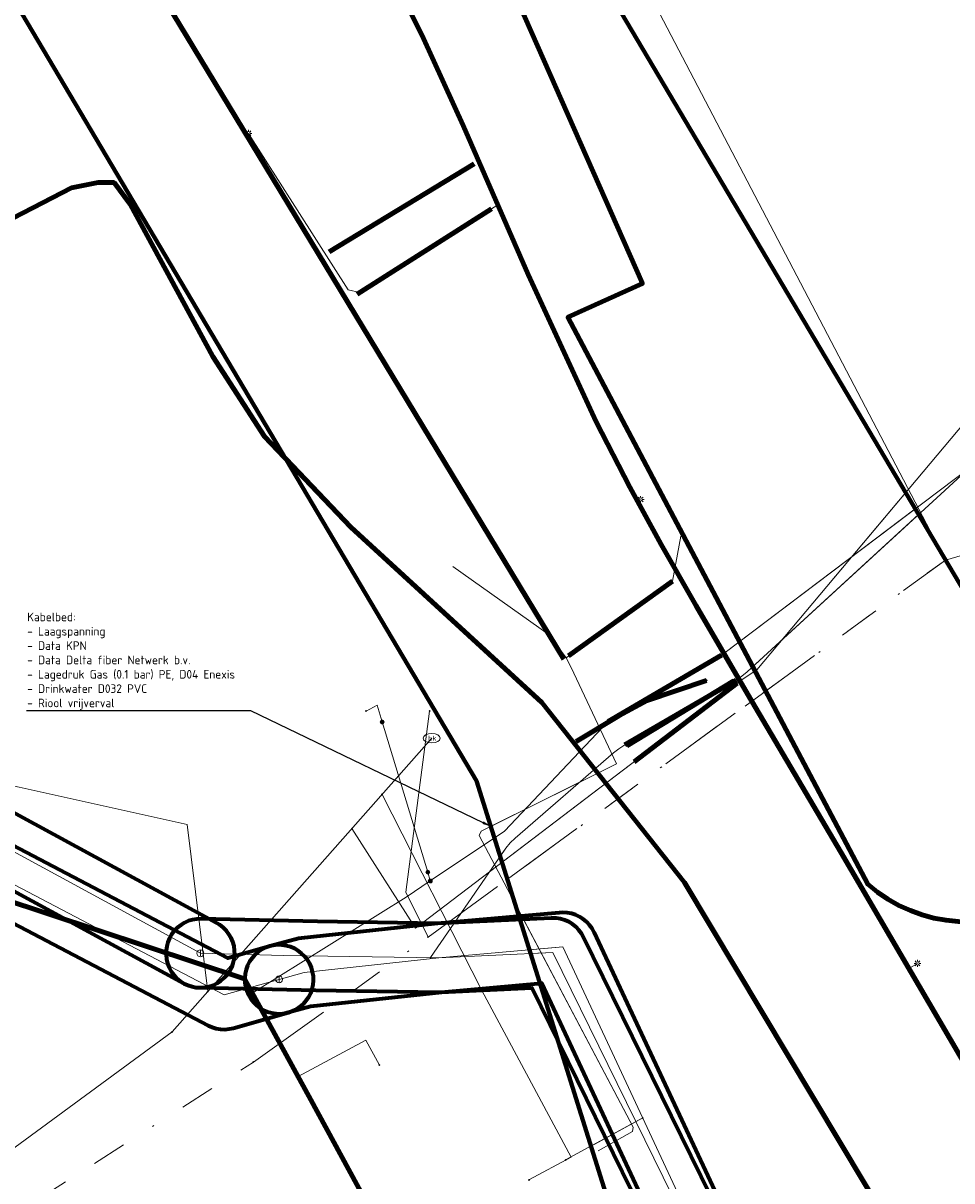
# Model space of a CAD drawing. Header units: metres. Extents: x 242122 to 243107, y 567823 to 568786.
# Tile 79 of 89: x 242448 to 242502, y 568535 to 568603. Entities that reach past the tile are written whole.
import ezdxf
from ezdxf import colors
from ezdxf.entities.mleader import LeaderData, LeaderLine
from ezdxf.enums import TextEntityAlignment as Align
from ezdxf.lldxf.tags import DXFTag
from ezdxf.math import Vec2, Vec3

# ---------------------------------------------------------------- set-up
doc = ezdxf.new("R2010")
doc.units = ezdxf.units.M
doc.linetypes.add('RI-OVERIG-SO', pattern=[17, 5, -2, 2, -2, 0, -2, 2, -2])
for name, color, linetype, lineweight in [('B-WA-IE-MEUBILAIR-S', 7, 'Continuous', 18), ('B-WA-KL-DATA-G', 90, 'KL-DATA-SO', 18), ('B-WA-KL-DATA_HULPSTUK-S', 90, 'Continuous', 18), ('B-WA-KL-DATA_KABELBED-G', 90, 'Continuous', 100), ('B-WA-KL-DATA_MANTELBUIS-G', 90, 'Continuous', 100), ('B-WA-KL-ET_LS-G', 190, 'KL-LS-SO', 18), ('B-WA-KL-ET_LS_DUCT-G', 190, 'Continuous', 100), ('B-WA-KL-ET_LS_HULPSTUK-S', 190, 'Continuous', 18), ('B-WA-KL-ET_LS_KABELBED-G', 190, 'Continuous', 100), ('B-WA-KL-ET_LS_MANTELBUIS-G', 190, 'Continuous', 100), ('B-WA-KL-ET_MS_DUCT-G', 130, 'Continuous', 100), ('B-WA-KL-ET_MS_MANTELBUIS-G', 130, 'Continuous', 100), ('B-WA-KL-GAS_HD-G', 30, 'KL-GAS_HD-SO', 18), ('B-WA-KL-GAS_LD-G', 50, 'KL-GAS_LD-SO', 18), ('B-WA-KL-GAS_LD_HULPSTUK-S', 50, 'Continuous', 18), ('B-WA-KL-GAS_LD_MANTELBUIS-G', 50, 'Continuous', 100), ('B-WA-KL-WATER-G', 170, 'KL-WATER-SO', 18), ('B-WA-KL-WATER_MANTELBUIS-G', 170, 'Continuous', 100), ('B-WA-OG-INFO-G', 7, 'Continuous', 18), ('B-WA-OG-INFO_ORIENTATIEPOLYGOON-GV', 7, 'Continuous', 70), ('B-WA-RI-DRUK-G', 210, 'RI-PERS-SO', 18), ('B-WA-RI-VRIJVERVAL-G', 210, 'RI-OVERIG-SO', 18), ('B-WA-RI-VRIJVERVAL_HULPSTUK-S', 210, 'Continuous', 18), ('B-WE-IE-MEUBILAIR_ENEXIS NETBEHEER BV-S', 7, 'Continuous', 18), ('B-WE-KL-DATA_DELTA FIBER NETWERK BV-G', 90, 'KL-DATA-SO', 18), ('B-WE-KL-DATA_HULPSTUK_KPN BV-S', 90, 'Continuous', 18), ('B-WE-KL-DATA_KABELBED_KPN BV-G', 90, 'Continuous', 100), ('B-WE-KL-DATA_MANTELBUIS_DELTA FIBER NETWERK BV-G', 90, 'Continuous', 100), ('B-WE-KL-ET_LS_400 V_ENEXIS NETBEHEER BV-G', 190, 'KL-LS-SO', 18), ('B-WE-KL-ET_LS_DUCT_ENEXIS NETBEHEER BV-G', 190, 'Continuous', 100), ('B-WE-KL-ET_LS_HULPSTUK_ENEXIS NETBEHEER BV-S', 190, 'Continuous', 18), ('B-WE-KL-ET_LS_KABELBED_ENEXIS NETBEHEER BV-G', 190, 'Continuous', 100), ('B-WE-KL-ET_LS_MANTELBUIS_OVERIG_50_ENEXIS NETBEHEER BV-G', 190, 'Continuous', 100), ('B-WE-KL-ET_MS_DUCT_ENEXIS NETBEHEER BV-G', 130, 'Continuous', 100), ('B-WE-KL-ET_MS_MANTELBUIS_50_ENEXIS NETBEHEER BV-G', 130, 'Continuous', 100), ('B-WE-KL-GAS_HD_HULPSTUK_ENEXIS NETBEHEER BV-S', 30, 'Continuous', 18), ('B-WE-KL-GAS_HD_STAAL_100_8 BAR_ENEXIS NETBEHEER BV-G', 30, 'KL-GAS_HD-SO', 18), ('B-WE-KL-GAS_LD_HULPSTUK_ENEXIS NETBEHEER BV-S', 50, 'Continuous', 18), ('B-WE-KL-GAS_LD_MANTELBUIS_POLYVINYLCHLORIDE PVC_125_ENEXIS NETBEHEER BV-G', 50, 'Continuous', 100), ('B-WE-KL-GAS_LD_POLYETHYLEEN PE_25_0.1 BAR_ENEXIS NETBEHEER BV-G', 50, 'KL-GAS_LD-SO', 18), ('B-WE-KL-GAS_LD_POLYETHYLEEN PE_40_0.1 BAR_ENEXIS NETBEHEER BV-G', 50, 'KL-GAS_LD-SO', 18), ('B-WE-KL-GAS_LD_POLYVINYLCHLORIDE PVC_250_0.1 BAR_ENEXIS NETBEHEER BV-G', 50, 'KL-GAS_LD-SO', 18), ('B-WE-KL-WATER_HULPSTUK_WMD DRINKWATER NV-S', 170, 'Continuous', 18), ('B-WE-KL-WATER_MANTELBUIS_POLYVINYLCHLORIDE PVC_125_WMD DRINKWATER NV-G', 170, 'Continuous', 100), ('B-WE-KL-WATER_POLYETHYLEEN PE_25_WMD DRINKWATER NV-G', 170, 'KL-WATER-SO', 18), ('B-WE-KL-WATER_POLYETHYLEEN PE_32_WMD DRINKWATER NV-G', 170, 'KL-WATER-SO', 18), ('B-WE-KL-WATER_POLYVINYLCHLORIDE PVC_110_WMD DRINKWATER NV-G', 170, 'KL-WATER-SO', 18), ('B-WE-KL-WATER_POLYVINYLCHLORIDE PVC_32_WMD DRINKWATER NV-G', 170, 'KL-WATER-SO', 18), ('B-WE-KL-WATER_WMD DRINKWATER NV-S', 170, 'Continuous', 18), ('B-WE-OG-INFO_DELTA FIBER NETWERK BV-G', 7, 'Continuous', 18), ('B-WE-OG-INFO_ENEXIS NETBEHEER BV-G', 7, 'Continuous', 18), ('B-WE-RI-DRUK_GEMEENTE TYNAARLO-G', 210, 'RI-PERS-SO', 18), ('B-WE-RI-VRIJVERVAL_GEMEENTE TYNAARLO-G', 210, 'RI-OVERIG-SO', 18), ('B-WE-RI-VRIJVERVAL_HULPSTUK_GEMEENTE TYNAARLO-S', 210, 'Continuous', 18), ('V-WA-KL-ET_MS_KABELBED-G', 130, 'V-CONTINUOUS-SO', 100), ('V-WE-KL-ET_MS_KABELBED_ENEXIS NETBEHEER BV-G', 130, 'V-CONTINUOUS-SO', 100), ('X-XX-AL-T25-200', 7, 'Continuous', 25)]:
    doc.layers.add(name, color=color, linetype=linetype, lineweight=lineweight)
doc.layers.add('B-WA-OG-INFO_EIS VOORZORGSMAATREGEL-GV', color=7, linetype='Continuous', lineweight=70, true_color=0xfa194b)
doc.layers.add('B-WE-OG-INFO_EIS VOORZORGSMAATREGEL_ENEXIS NETBEHEER BV-GV', color=7, linetype='Continuous', lineweight=70, true_color=0xfa194b)
doc.styles.add('NLCS-ISO', font='NLCS-ISO.ttf')
doc.styles.add('NLCS-ISO-M200-T25', font='NLCS-ISO.ttf', dxfattribs={"height": 0.5})
doc.styles.get("Standard").update_dxf_attribs({"font": 'arial.ttf'})
tags = doc.linetypes.add('KL-DATA-SO', pattern='A,4,-1,[101,NLCS.shx,S=0.5,R=0,X=0,Y=0],-1,4,-1,["D",Standard,S=1,R=0,X=-0.25,Y=-0.5],-1.5', length=12.5).pattern_tags.tags
tags[18] = DXFTag(74, 10)
tags = doc.linetypes.add('KL-GAS_HD-SO', pattern='A,4,-1,[69,NLCS.shx,S=0.5,R=0,X=0,Y=0],-1,4,-1,["H",Standard,S=1,R=0,X=0,Y=-0.5],-2', length=13).pattern_tags.tags
tags[18] = DXFTag(74, 10)
tags = doc.linetypes.add('KL-GAS_LD-SO', pattern='A,4,-1,[69,NLCS.shx,S=0.5,R=0,X=0,Y=0],-1,4,-1,["L",Standard,S=1,R=0,X=0.25,Y=-0.5],-2', length=13).pattern_tags.tags
tags[18] = DXFTag(74, 10)
tags = doc.linetypes.add('KL-LS-SO', pattern='A,4,-1,[103,NLCS.shx,S=0.75,R=0,X=0,Y=0],-1,4,-1,["L",Standard,S=1,R=0,X=0,Y=-0.5],-2', length=13).pattern_tags.tags
tags[18] = DXFTag(74, 10)
doc.linetypes.add('KL-WATER-SO', pattern='A,7,-0.5,[168,NLCS.shx,S=0.75,R=0,X=0.75,Y=0],-2', length=9.5)
tags = doc.linetypes.add('RI-PERS-SO', pattern='A,7,-2,["P",Standard,S=1.8,R=0,X=-0.5,Y=-0.9],-2,7,-2,[102,NLCS.shx,S=1,R=180,X=0,Y=0],-2', length=22).pattern_tags.tags
tags[6] = DXFTag(74, 10)
doc.linetypes.add('V-CONTINUOUS-SO', pattern='A,3.5,[24,NLCS.shx,S=0.5,R=0,X=0,Y=0],3.5', length=7)

# ---------------------------------------------------------------- blocks, each defined once
blk = doc.blocks.new('SKL-WTB_HULP_OVERIG-SO')
at = {"color": 0, "linetype": 'ByBlock', "lineweight": 18}
for points in [[(-0.14, 0.14), (0.14, -0.14)], [(0.14, 0.14), (-0.14, -0.14)]]:
    blk.add_lwpolyline(points, dxfattribs=at)
at = {"color": 0, "linetype": 'ByBlock', "lineweight": 18, "style": 'NLCS-ISO', "flags": 1}
for tag, p in [('TYPE', (1.5, 0)), ('OMSCHRIJVING', (1.5, -3)), ('LABEL', (1.5, -1.5))]:
    blk.add_attdef(tag, p, '', height=1, dxfattribs=at)
blk = doc.blocks.new('SRI-HULP_OVERIG-SO')
at = {"color": 0, "linetype": 'ByBlock', "lineweight": 18}
for points in [[(-0.14, 0.14), (0.14, -0.14)], [(0.14, 0.14), (-0.14, -0.14)]]:
    blk.add_lwpolyline(points, dxfattribs=at)
at = {"color": 0, "linetype": 'ByBlock', "lineweight": 18, "style": 'NLCS-ISO', "flags": 1}
for tag, p in [('TYPE', (1.5, 0)), ('OMSCHRIJVING', (1.5, -3)), ('LABEL', (1.5, -1.5))]:
    blk.add_attdef(tag, p, '', height=1, dxfattribs=at)
blk = doc.blocks.new('SKL-WTB_HULP_MOF-SO')
at = {"linetype": 'ByBlock', "lineweight": 18}
h = blk.add_hatch(color=0, dxfattribs=at)
h.dxf.hatch_style = 1
h.paths.add_polyline_path([(-0.5625, 0, 1), (0.5625, 0, 1)])
at = {"color": 0, "linetype": 'ByBlock', "lineweight": 18}
blk.add_circle((0, 0), 0.5625, dxfattribs=at)
at = {"color": 0, "linetype": 'ByBlock', "lineweight": 18, "style": 'NLCS-ISO', "flags": 1}
for tag, p in [('TYPE', (1.5, 0)), ('OMSCHRIJVING', (1.5, -3)), ('LABEL', (1.5, -1.5))]:
    blk.add_attdef(tag, p, '', height=1, dxfattribs=at)
blk = doc.blocks.new('SIE-MEUBILAIR_PAAL_LICHTMAST-SO')
for points in [[(-0.62, 0), (-1, 0)], [(-0.71, 0.71), (-0.44, 0.44)], [(0, 1), (0, 0.62)], [(0.44, 0.44), (0.71, 0.71)], [(1, 0), (0.62, 0)], [(-0.71, -0.71), (-0.44, -0.44)], [(0, -0.62), (0, -1)], [(0.44, -0.44), (0.71, -0.71)]]:
    blk.add_lwpolyline(points)
blk.add_circle((0, 0), 0.5)
blk = doc.blocks.new('SKL-WATER_BRANDKRAAN_BRANDPUT-SO')
at = {"color": 0, "linetype": 'ByBlock', "lineweight": 18}
blk.add_ellipse((0, 0), major_axis=(2.5, 0), ratio=0.54, dxfattribs=at)
at = {"color": 0, "linetype": 'ByBlock', "lineweight": 18, "style": 'NLCS-ISO'}
blk.add_text('bk', height=1.5, dxfattribs=at).set_placement((0.16, 0), align=Align.MIDDLE_CENTER)
blk = doc.blocks.new('SKL-WTB_HULP_AFSLUITER-SO')
at = {"color": 0, "linetype": 'ByBlock', "lineweight": 18}
blk.add_lwpolyline([(0, 0.8), (0, -0.8)], dxfattribs=at)
blk.add_circle((0, 0), 1, dxfattribs=at)
at = {"color": 0, "linetype": 'ByBlock', "lineweight": 18, "style": 'NLCS-ISO', "flags": 1}
for tag, p in [('TYPE', (1.5, 0)), ('OMSCHRIJVING', (1.5, -3)), ('LABEL', (1.5, -1.5))]:
    blk.add_attdef(tag, p, '', height=1, dxfattribs=at)

msp = doc.modelspace()

# ---------------------------------------------------------------- linework, layer by layer
at = {"layer": 'B-WA-KL-DATA-G'}
for points in [[(242410.901, 568679.891), (242412.977, 568674.694), (242413.817, 568672.801), (242415.596, 568669.817), (242419.623, 568662.788), (242422.717, 568657.732), (242428.012, 568649.835), (242434.227, 568640.504), (242440.892, 568629.901), (242449.545, 568615.707), (242458.082, 568601.739), (242479.002, 568566.943)], [(242479.984, 568565.62), (242486.16, 568570.065), (242486.647, 568572.696)], [(242479.002, 568566.943), (242473.392, 568570.918)], [(242479.002, 568566.943), (242479.984, 568565.62)], [(242479.984, 568565.62), (242480.28, 568565.04)], [(242475.61, 568555.808), (242482.92, 568559.44), (242480.28, 568565.04)], [(242481.85, 568536.94), (242483.84, 568538.07), (242483.88, 568538.31), (242477.001, 568551.368)]]:
    msp.add_lwpolyline(points, dxfattribs=at)
at = {"layer": 'B-WA-KL-DATA_KABELBED-G'}
for points in [[(242476.505, 568614.42), (242473.521, 568612.631), (242474.359, 568610.217), (242484.419, 568587.373), (242480.089, 568585.418), (242497.519, 568552.447), (242498.089, 568551.986), (242498.695, 568551.575), (242499.334, 568551.215), (242500, 568550.91), (242500.673, 568550.667), (242501.364, 568550.479), (242502.068, 568550.348), (242502.78, 568550.275), (242503.496, 568550.26), (242504.211, 568550.303), (242511.045, 568537.58), (242511.179, 568537.333)], [(242488.151, 568564.296), (242484.696, 568563.124)], [(242484.696, 568563.124), (242483.04, 568562.234)], [(242483.04, 568562.234), (242480.576, 568560.743)]]:
    msp.add_lwpolyline(points, dxfattribs=at)
at = {"layer": 'B-WA-KL-DATA_MANTELBUIS-G'}
for points in [[(242479.854, 568565.525), (242460.375, 568597.71), (242440.892, 568629.901), (242437.562, 568635.198), (242434.227, 568640.504), (242428.473, 568649.117), (242422.717, 568657.732), (242418.279, 568665.247), (242413.817, 568672.801), (242413.391, 568673.761), (242412.977, 568674.694)], [(242486.16, 568570.065), (242480.13, 568565.725)]]:
    msp.add_lwpolyline(points, dxfattribs=at)
at = {"layer": 'B-WA-KL-ET_LS-G'}
for points in [[(242470.561, 568603.959), (242471.699, 568601.626), (242473.994, 568596.576), (242477.786, 568587.896), (242481.738, 568579.338), (242483.693, 568575.545), (242484.361, 568574.301), (242485.508, 568572.201), (242487.544, 568568.631), (242490.556, 568563.472), (242495.956, 568554.307), (242504.564, 568539.598), (242506.544, 568536.271), (242509.485, 568530.999), (242512.633, 568525.439), (242515.161, 568520.447), (242517.142, 568516.202), (242519.122, 568511.312), (242522.14, 568501.853), (242523.277, 568496.386)], [(242476.012, 568591.957), (242468, 568586.862), (242467.31, 568587.016), (242461.526, 568596.112)], [(242513.317, 568501.482), (242505.754, 568520.006), (242498.885, 568532.463), (242486.865, 568552.551), (242478.578, 568563.016), (242467.48, 568573.207), (242463.684, 568577.19)], [(242484.137, 568574.719), (242484.314, 568574.823)], [(242475.818, 568555.145), (242476.395, 568555.533), (242482.432, 568561.918), (242489.158, 568565.866), (242500.278, 568574.277)], [(242499.909, 568547.552), (242500.408, 568547.839)]]:
    msp.add_lwpolyline(points, dxfattribs=at)
at = {"layer": 'B-WA-KL-ET_LS_DUCT-G'}
msp.add_lwpolyline([(242513.306, 568501.509), (242505.754, 568520.006), (242498.885, 568532.463), (242486.865, 568552.551), (242478.578, 568563.016), (242467.48, 568573.207)], dxfattribs=at)
msp.add_lwpolyline([(242513.306, 568501.509), (242505.754, 568520.006), (242498.885, 568532.463), (242486.865, 568552.551), (242478.578, 568563.016), (242467.48, 568573.207)], dxfattribs=at)
at = {"layer": 'B-WA-KL-ET_LS_KABELBED-G'}
for points in [[(242470.561, 568603.959), (242471.699, 568601.626), (242473.994, 568596.576), (242477.786, 568587.896), (242481.738, 568579.338), (242483.693, 568575.545), (242484.361, 568574.301), (242485.508, 568572.201), (242487.544, 568568.631), (242490.556, 568563.472), (242495.956, 568554.307), (242504.564, 568539.598), (242506.544, 568536.271), (242509.485, 568530.999), (242512.633, 568525.439), (242515.161, 568520.447), (242517.142, 568516.202), (242519.122, 568511.312), (242522.14, 568501.853), (242523.277, 568496.386), (242523.996, 568492.562), (242523.888, 568492.158), (242523.6, 568492.493), (242523.068, 568494.57)], [(242467.48, 568573.207), (242463.684, 568577.19)], [(242513.306, 568501.509), (242505.754, 568520.006), (242498.885, 568532.463), (242486.865, 568552.551), (242478.578, 568563.016), (242467.48, 568573.207)]]:
    msp.add_lwpolyline(points, dxfattribs=at)
at = {"layer": 'B-WA-KL-ET_LS_MANTELBUIS-G'}
for points in [[(242475.656, 568591.731), (242467.844, 568586.763)], [(242513.306, 568501.509), (242505.754, 568520.006), (242498.885, 568532.463), (242486.865, 568552.551), (242478.578, 568563.016), (242467.48, 568573.207)], [(242489.024, 568565.765), (242482.432, 568561.918)]]:
    msp.add_lwpolyline(points, dxfattribs=at)
at = {"layer": 'B-WA-KL-ET_MS_DUCT-G'}
for points in [[(242474.642, 568594.343), (242466.219, 568589.222)], [(242489.741, 568564.271), (242483.518, 568560.492)]]:
    msp.add_lwpolyline(points, dxfattribs=at)
at = {"layer": 'B-WA-KL-ET_MS_MANTELBUIS-G'}
for points in [[(242474.642, 568594.343), (242466.219, 568589.222)], [(242489.741, 568564.271), (242483.518, 568560.492)]]:
    msp.add_lwpolyline(points, dxfattribs=at)
at = {"layer": 'B-WA-KL-GAS_HD-G'}
msp.add_lwpolyline([(242477.924, 568548.419), (242479.207, 568548.48), (242496.846, 568512.554), (242490.472, 568508.347)], dxfattribs=at)
at = {"layer": 'B-WA-KL-GAS_LD-G'}
for points in [[(242476.158, 568554.06), (242476.485, 568554.536), (242476.731, 568554.849), (242477.015, 568555.128), (242482.745, 568560.082), (242483.058, 568560.328), (242483.393, 568560.544), (242489.875, 568564.318), (242490.208, 568564.536), (242490.514, 568564.789), (242500.473, 568573.946)], [(242477.858, 568548.63), (242479.8, 568548.799), (242493.823, 568518.742), (242488.209, 568515.572)], [(242484.438, 568538.857), (242481.432, 568537.217)]]:
    msp.add_lwpolyline(points, dxfattribs=at)
at = {"layer": 'B-WA-KL-GAS_LD_MANTELBUIS-G'}
msp.add_lwpolyline([(242489.875, 568564.318), (242483.393, 568560.544)], dxfattribs=at)
at = {"layer": 'B-WA-KL-WATER-G'}
msp.add_lwpolyline([(242499.722, 568575.215), (242491.066, 568564.905), (242490.21, 568564.355), (242476.263, 568553.724)], dxfattribs=at)
at = {"layer": 'B-WA-KL-WATER_MANTELBUIS-G'}
msp.add_lwpolyline([(242483.934, 568559.571), (242489.929, 568564.141)], dxfattribs=at)
at = {"layer": 'B-WA-OG-INFO-G'}
for points in [[(242412.975, 568674.695), (242413.815, 568672.8), (242415.595, 568669.815), (242419.62, 568662.785), (242422.72, 568657.73), (242428.015, 568649.835), (242434.23, 568640.505), (242440.895, 568629.9), (242449.545, 568615.71), (242458.08, 568601.74), (242479.855, 568565.525)], [(242513.306, 568501.509), (242505.754, 568520.006), (242498.885, 568532.463), (242486.865, 568552.551), (242478.578, 568563.016), (242467.48, 568573.207)]]:
    msp.add_lwpolyline(points, dxfattribs=at)
at = {"layer": 'B-WA-OG-INFO_EIS VOORZORGSMAATREGEL-GV'}
msp.add_lwpolyline([(242430.516, 568248.248), (242400.498, 568317.023), (242539.317, 568384.982), (242515.844, 568427.317), (242474.782, 568558.454), (242416.686, 568656.536), (242399.477, 568646.343), (242384.409, 568672.369), (242444.987, 568707.443), (242460.056, 568681.418), (242442.85, 568671.226), (242565.688, 568463.851), (242751.967, 568556.271)], dxfattribs=at)
at = {"layer": 'B-WA-OG-INFO_ORIENTATIEPOLYGOON-GV'}
msp.add_lwpolyline([(242751.967, 568556.271), (242565.688, 568463.851), (242442.85, 568671.226), (242460.056, 568681.418), (242444.987, 568707.443), (242384.409, 568672.369), (242399.477, 568646.343), (242416.686, 568656.536), (242474.782, 568558.454), (242515.844, 568427.317), (242539.317, 568384.982), (242400.498, 568317.023), (242430.516, 568248.248), (242303.944, 568199.794), (242325.606, 568144.321), (242183.26, 568088.734), (242295.105, 568006.717), (242295.17, 568006.649), (242357.548, 568062.526), (242331.727, 568128.648), (242468.882, 568171.376), (242541.371, 568017.685), (242914.445, 568112.908)], dxfattribs=at)
at = {"layer": 'B-WA-RI-DRUK-G'}
msp.add_lwpolyline([(242501.966, 568571.427), (242502.032, 568571.3)], dxfattribs=at)
at = {"layer": 'B-WA-RI-VRIJVERVAL-G'}
for points in [[(242476.574, 568552.731), (242502.032, 568571.3)], [(242502.04, 568571.302), (242502.032, 568571.3)]]:
    msp.add_lwpolyline(points, dxfattribs=at)
at = {"layer": 'B-WE-KL-DATA_DELTA FIBER NETWERK BV-G'}
for points in [[(242479.984, 568565.62), (242486.16, 568570.065), (242486.647, 568572.696)], [(242479.002, 568566.943), (242479.984, 568565.62)], [(242479.984, 568565.62), (242480.28, 568565.04)]]:
    msp.add_lwpolyline(points, dxfattribs=at)
at = {"layer": 'B-WE-KL-DATA_KABELBED_KPN BV-G'}
for points in [[(242488.151, 568564.296), (242484.696, 568563.124)], [(242484.696, 568563.124), (242483.04, 568562.234)], [(242483.04, 568562.234), (242480.576, 568560.743)]]:
    msp.add_lwpolyline(points, dxfattribs=at)
at = {"layer": 'B-WE-KL-DATA_MANTELBUIS_DELTA FIBER NETWERK BV-G'}
msp.add_lwpolyline([(242486.16, 568570.065), (242480.13, 568565.725)], dxfattribs=at)
at = {"layer": 'B-WE-KL-ET_LS_400 V_ENEXIS NETBEHEER BV-G'}
for points in [[(242476.012, 568591.957), (242468, 568586.862), (242467.31, 568587.016), (242461.526, 568596.112)], [(242484.137, 568574.719), (242484.314, 568574.823)], [(242499.909, 568547.552), (242500.408, 568547.839)], [(242464.403, 568541.258), (242468.351, 568543.376), (242469.129, 568541.928)]]:
    msp.add_lwpolyline(points, dxfattribs=at)
at = {"layer": 'B-WE-KL-ET_LS_MANTELBUIS_OVERIG_50_ENEXIS NETBEHEER BV-G'}
for points in [[(242475.656, 568591.731), (242467.844, 568586.763)], [(242489.024, 568565.765), (242482.432, 568561.918)]]:
    msp.add_lwpolyline(points, dxfattribs=at)
at = {"layer": 'B-WE-KL-ET_MS_DUCT_ENEXIS NETBEHEER BV-G'}
for points in [[(242474.642, 568594.343), (242466.219, 568589.222)], [(242489.741, 568564.271), (242483.518, 568560.492)]]:
    msp.add_lwpolyline(points, dxfattribs=at)
at = {"layer": 'B-WE-KL-ET_MS_MANTELBUIS_50_ENEXIS NETBEHEER BV-G'}
for points in [[(242474.642, 568594.343), (242466.219, 568589.222)], [(242489.741, 568564.271), (242483.518, 568560.492)]]:
    msp.add_lwpolyline(points, dxfattribs=at)
at = {"layer": 'B-WE-KL-GAS_LD_MANTELBUIS_POLYVINYLCHLORIDE PVC_125_ENEXIS NETBEHEER BV-G'}
msp.add_lwpolyline([(242489.875, 568564.318), (242483.393, 568560.544)], dxfattribs=at)
at = {"layer": 'B-WE-KL-GAS_LD_POLYETHYLEEN PE_25_0.1 BAR_ENEXIS NETBEHEER BV-G'}
msp.add_lwpolyline([(242484.438, 568538.857), (242479.954, 568536.411)], dxfattribs=at)
at = {"layer": 'B-WE-KL-WATER_MANTELBUIS_POLYVINYLCHLORIDE PVC_125_WMD DRINKWATER NV-G'}
msp.add_lwpolyline([(242483.934, 568559.571), (242489.929, 568564.141)], dxfattribs=at)
at = {"layer": 'B-WE-RI-DRUK_GEMEENTE TYNAARLO-G'}
msp.add_lwpolyline([(242460.425, 568662.953), (242463.09, 568659.153), (242459.72, 568652.288), (242502.032, 568571.3)], dxfattribs=at)
at = {"layer": 'B-WE-RI-VRIJVERVAL_GEMEENTE TYNAARLO-G'}
for points in [[(242504.674, 568572.058), (242502.032, 568571.3)], [(242417.831, 568514.054), (242461.811, 568542.104)]]:
    msp.add_lwpolyline(points, dxfattribs=at)
at = {"layer": 'V-WA-KL-ET_MS_KABELBED-G'}
for points in [[(242474.642, 568594.343), (242466.219, 568589.222)], [(242489.741, 568564.271), (242483.518, 568560.492)]]:
    msp.add_lwpolyline(points, dxfattribs=at)
at = {"layer": 'V-WE-KL-ET_MS_KABELBED_ENEXIS NETBEHEER BV-G'}
for points in [[(242474.642, 568594.343), (242466.219, 568589.222)], [(242489.741, 568564.271), (242483.518, 568560.492)]]:
    msp.add_lwpolyline(points, dxfattribs=at)

# ---------------------------------------------------------------- block references
at = {"layer": 'B-WA-IE-MEUBILAIR-S', "xscale": 0.2, "yscale": 0.2, "zscale": 0.2}
for p in [(242461.526, 568596.112), (242484.314, 568574.823), (242500.408, 568547.839)]:
    msp.add_blockref('SIE-MEUBILAIR_PAAL_LICHTMAST-SO', p, dxfattribs=at)
at = {"layer": 'B-WA-KL-DATA_HULPSTUK-S', "xscale": 0.2, "yscale": 0.2, "zscale": 0.2}
for p in [(242488.151, 568564.296), (242484.696, 568563.124), (242483.04, 568562.234), (242480.576, 568560.743)]:
    msp.add_blockref('SKL-WTB_HULP_OVERIG-SO', p, dxfattribs=at)
at = {"layer": 'B-WA-KL-ET_LS_HULPSTUK-S', "xscale": 0.2, "yscale": 0.2, "zscale": 0.2}
for p in [(242476.012, 568591.957), (242484.137, 568574.719), (242499.909, 568547.552)]:
    msp.add_blockref('SKL-WTB_HULP_MOF-SO', p, dxfattribs=at)
at = {"layer": 'B-WA-KL-GAS_LD_HULPSTUK-S', "xscale": 0.2, "yscale": 0.2, "zscale": 0.2}
msp.add_blockref('SKL-WTB_HULP_OVERIG-SO', (242484.438, 568538.857), dxfattribs=at)
at = {"layer": 'B-WA-RI-VRIJVERVAL_HULPSTUK-S', "xscale": 0.2, "yscale": 0.2, "zscale": 0.2}
msp.add_blockref('SRI-HULP_OVERIG-SO', (242502.032, 568571.3), dxfattribs=at)
at = {"layer": 'B-WE-IE-MEUBILAIR_ENEXIS NETBEHEER BV-S', "xscale": 0.2, "yscale": 0.2, "zscale": 0.2}
for p in [(242461.526, 568596.112), (242484.314, 568574.823), (242500.408, 568547.839)]:
    msp.add_blockref('SIE-MEUBILAIR_PAAL_LICHTMAST-SO', p, dxfattribs=at)
at = {"layer": 'B-WE-KL-DATA_HULPSTUK_KPN BV-S', "xscale": 0.2, "yscale": 0.2, "zscale": 0.2}
for p in [(242488.151, 568564.296), (242484.696, 568563.124), (242483.04, 568562.234), (242480.576, 568560.743)]:
    msp.add_blockref('SKL-WTB_HULP_OVERIG-SO', p, dxfattribs=at)
at = {"layer": 'B-WE-KL-ET_LS_HULPSTUK_ENEXIS NETBEHEER BV-S', "xscale": 0.2, "yscale": 0.2, "zscale": 0.2}
for name, p in [('SKL-WTB_HULP_MOF-SO', (242476.012, 568591.957)), ('SKL-WTB_HULP_MOF-SO', (242484.137, 568574.719)), ('SKL-WTB_HULP_MOF-SO', (242499.909, 568547.552)), ('SKL-WTB_HULP_OVERIG-SO', (242469.129, 568541.928)), ('SKL-WTB_HULP_MOF-SO', (242464.403, 568541.258))]:
    msp.add_blockref(name, p, dxfattribs=at)
at = {"layer": 'B-WE-KL-GAS_LD_HULPSTUK_ENEXIS NETBEHEER BV-S', "xscale": 0.2, "yscale": 0.2, "zscale": 0.2}
for p in [(242484.438, 568538.857), (242479.954, 568536.411)]:
    msp.add_blockref('SKL-WTB_HULP_OVERIG-SO', p, dxfattribs=at)
at = {"layer": 'B-WE-KL-WATER_HULPSTUK_WMD DRINKWATER NV-S', "xscale": 0.2, "yscale": 0.2, "zscale": 0.2}
for p in [(242457.083, 568543.854), (242477.821, 568535.247)]:
    msp.add_blockref('SKL-WTB_HULP_OVERIG-SO', p, dxfattribs=at)
at = {"layer": 'B-WE-RI-VRIJVERVAL_HULPSTUK_GEMEENTE TYNAARLO-S', "xscale": 0.2, "yscale": 0.2, "zscale": 0.2}
for p in [(242502.032, 568571.3), (242461.811, 568542.104)]:
    msp.add_blockref('SRI-HULP_OVERIG-SO', p, dxfattribs=at)

# ---------------------------------------------------------------- next in the draw order: leaders
at = {"layer": 'X-XX-AL-T25-200'}
ml = msp.add_multileader_mtext('Standard', dxfattribs=at)
ml.set_content('Kabelbed:\\P- Laagspanning\\P- Data KPN \\P- Data Delta fiber Netwerk b.v. \\P- Lagedruk Gas (0.1 bar) PE, D04 Enexis\\P- Drinkwater D032 PVC\\P- Riool vrijverval', color=256, style='NLCS-ISO-M200-T25')
ml.set_leader_properties(color=256, linetype='ByLayer', lineweight=-1)
ml.build(insert=Vec2(0, 0))
ml.multileader.update_dxf_attribs({"text_left_attachment_type": 5, "text_right_attachment_type": 5, "dogleg_length": 0.5, "arrow_head_size": 0.5})
ctx = ml.context
ctx.base_point, ctx.char_height, ctx.arrow_head_size, ctx.landing_gap_size, ctx.plane_origin = Vec3(242448.48, 568562.538), 0.5, 0.5, 0.18, Vec3(242475.61, 568555.808)
ctx.left_attachment, ctx.right_attachment = 5, 5
notes = []
notes.append((ctx, [(0, (1, 1, 0), (242461.665, 568562.538), (-1, 0), 0.5, [(0, [(242475.61, 568555.808)], 0, [])])]))
ctx.mtext.insert, ctx.mtext.flow_direction = Vec3(242448.66, 568568.238), 5
ctx.mtext.has_bg_fill, ctx.mtext.bg_color, ctx.mtext.bg_scale_factor, ctx.mtext.bg_transparency, ctx.mtext.use_window_bg_color = 1, -1027028792, 1.5, 0, 1
for ctx, leaders in notes:
    for number, flags, end, landing, length, lines in leaders:
        leader = LeaderData()
        leader.index, (leader.has_last_leader_line, leader.has_dogleg_vector, leader.attachment_direction) = number, flags
        leader.last_leader_point, leader.dogleg_vector, leader.dogleg_length = Vec3(end), Vec3(landing), length
        for number, points, colour, breaks in lines:
            line = LeaderLine()
            line.index, line.vertices, line.color, line.breaks = number, Vec3.list(points), colors.encode_raw_color(colour), breaks
            leader.lines.append(line)
        ctx.leaders.append(leader)

# ---------------------------------------------------------------- next in the draw order: linework, layer by layer
at = {"layer": 'B-WE-KL-DATA_DELTA FIBER NETWERK BV-G'}
for points in [[(242410.901, 568679.891), (242412.977, 568674.694), (242413.817, 568672.801), (242415.596, 568669.817), (242419.623, 568662.788), (242422.717, 568657.732), (242428.012, 568649.835), (242434.227, 568640.504), (242440.892, 568629.901), (242449.545, 568615.707), (242458.082, 568601.739), (242479.002, 568566.943)], [(242479.002, 568566.943), (242473.392, 568570.918)], [(242481.85, 568536.94), (242483.84, 568538.07), (242483.88, 568538.31), (242474.94, 568555.28), (242475.05, 568555.53), (242482.92, 568559.44), (242480.28, 568565.04)]]:
    msp.add_lwpolyline(points, dxfattribs=at)
at = {"layer": 'B-WE-KL-DATA_KABELBED_KPN BV-G'}
msp.add_lwpolyline([(242490.042, 568622.536), (242473.521, 568612.631), (242474.359, 568610.217), (242484.419, 568587.373), (242480.089, 568585.418), (242497.519, 568552.447), (242498.089, 568551.986), (242498.695, 568551.575), (242499.334, 568551.215), (242500, 568550.91), (242500.673, 568550.667), (242501.364, 568550.479), (242502.068, 568550.348), (242502.78, 568550.275), (242503.496, 568550.26), (242504.211, 568550.303), (242511.045, 568537.58), (242511.179, 568537.333)], dxfattribs=at)
at = {"layer": 'B-WE-KL-DATA_MANTELBUIS_DELTA FIBER NETWERK BV-G'}
msp.add_lwpolyline([(242479.854, 568565.525), (242460.375, 568597.71), (242440.892, 568629.901), (242437.562, 568635.198), (242434.227, 568640.504), (242428.473, 568649.117), (242422.717, 568657.732), (242418.279, 568665.247), (242413.817, 568672.801), (242413.391, 568673.761), (242412.977, 568674.694)], dxfattribs=at)
at = {"layer": 'B-WE-KL-ET_LS_400 V_ENEXIS NETBEHEER BV-G'}
for points in [[(242470.561, 568603.959), (242471.699, 568601.626), (242473.994, 568596.576), (242477.786, 568587.896), (242481.738, 568579.338), (242483.693, 568575.545), (242484.361, 568574.301), (242485.508, 568572.201), (242487.544, 568568.631), (242490.556, 568563.472), (242495.956, 568554.307), (242504.564, 568539.598), (242506.544, 568536.271), (242509.485, 568530.999), (242512.633, 568525.439), (242515.161, 568520.447), (242517.142, 568516.202), (242519.122, 568511.312), (242522.14, 568501.853), (242523.277, 568496.386)], [(242513.317, 568501.482), (242505.754, 568520.006), (242498.885, 568532.463), (242486.865, 568552.551), (242478.578, 568563.016), (242467.48, 568573.207), (242462.45, 568578.485), (242459.45, 568583.133), (242454.641, 568592.003), (242453.714, 568593.253), (242452.786, 568593.253), (242451.239, 568592.943), (242441.032, 568587.672), (242423.699, 568578.368), (242407.602, 568569.694), (242402.641, 568566.911), (242401.094, 568566.292), (242398.824, 568566.673), (242392.801, 568567.222), (242383.385, 568570.083), (242380.069, 568572.386)], [(242472.089, 568552.635), (242476.395, 568555.533), (242482.432, 568561.918), (242489.158, 568565.866), (242504.362, 568577.366), (242502.974, 568579.48), (242503.265, 568579.667)], [(242469.295, 568561.88), (242468.997, 568562.859), (242468.356, 568562.515)], [(242471.95, 568553.144), (242469.295, 568561.88)], [(242424.715, 568558.983), (242427.212, 568558.233), (242461.294, 568546.939), (242465.138, 568539.915), (242472.318, 568526.71), (242476.701, 568520.643), (242481.758, 568511.415), (242482.669, 568511.891), (242486.993, 568514.39), (242488.533, 568511.397)], [(242472.089, 568552.635), (242471.95, 568553.144)], [(242461.745, 568546.116), (242470.685, 568551.69), (242472.089, 568552.635)]]:
    msp.add_lwpolyline(points, dxfattribs=at)
at = {"layer": 'B-WE-KL-ET_LS_DUCT_ENEXIS NETBEHEER BV-G'}
msp.add_lwpolyline([(242513.306, 568501.509), (242505.754, 568520.006), (242498.885, 568532.463), (242486.865, 568552.551), (242478.578, 568563.016), (242467.48, 568573.207)], dxfattribs=at)
msp.add_lwpolyline([(242513.306, 568501.509), (242505.754, 568520.006), (242498.885, 568532.463), (242486.865, 568552.551), (242478.578, 568563.016), (242467.48, 568573.207)], dxfattribs=at)
at = {"layer": 'B-WE-KL-ET_LS_KABELBED_ENEXIS NETBEHEER BV-G'}
for points in [[(242470.561, 568603.959), (242471.699, 568601.626), (242473.994, 568596.576), (242477.786, 568587.896), (242481.738, 568579.338), (242483.693, 568575.545), (242484.361, 568574.301), (242485.508, 568572.201), (242487.544, 568568.631), (242490.556, 568563.472), (242495.956, 568554.307), (242504.564, 568539.598), (242506.544, 568536.271), (242509.485, 568530.999), (242512.633, 568525.439), (242515.161, 568520.447), (242517.142, 568516.202), (242519.122, 568511.312), (242522.14, 568501.853), (242523.277, 568496.386), (242523.996, 568492.562), (242523.888, 568492.158), (242523.6, 568492.493), (242523.068, 568494.57)], [(242467.48, 568573.207), (242462.45, 568578.485), (242459.45, 568583.133), (242454.641, 568592.003), (242453.714, 568593.253), (242452.786, 568593.253), (242451.239, 568592.943), (242441.032, 568587.672), (242423.699, 568578.368), (242407.602, 568569.694), (242402.641, 568566.911), (242401.094, 568566.292), (242398.824, 568566.673), (242392.801, 568567.222), (242383.385, 568570.083), (242380.069, 568572.386), (242375.083, 568577.204), (242364.559, 568584.55), (242359.056, 568587.515)], [(242513.306, 568501.509), (242505.754, 568520.006), (242498.885, 568532.463), (242486.865, 568552.551), (242478.578, 568563.016), (242467.48, 568573.207)], [(242424.715, 568558.983), (242427.212, 568558.233), (242461.294, 568546.939), (242465.138, 568539.915), (242472.318, 568526.71), (242476.701, 568520.643), (242481.758, 568511.415), (242482.669, 568511.891), (242486.993, 568514.39), (242488.533, 568511.397)]]:
    msp.add_lwpolyline(points, dxfattribs=at)
at = {"layer": 'B-WE-KL-ET_LS_MANTELBUIS_OVERIG_50_ENEXIS NETBEHEER BV-G'}
msp.add_lwpolyline([(242513.306, 568501.509), (242505.754, 568520.006), (242498.885, 568532.463), (242486.865, 568552.551), (242478.578, 568563.016), (242467.48, 568573.207)], dxfattribs=at)
at = {"layer": 'B-WE-KL-GAS_HD_STAAL_100_8 BAR_ENEXIS NETBEHEER BV-G'}
for points in [[(242463.303, 568546.913), (242462.674, 568546.738), (242460.104, 568546.005), (242411.746, 568571.38), (242403.843, 568566.948), (242402.41, 568566.269), (242401.001, 568565.692), (242399.462, 568565.159), (242398.052, 568564.925), (242396.466, 568564.941), (242395.02, 568565.076), (242393.755, 568565.324), (242387.852, 568566.712), (242375.12, 568569.051), (242329.866, 568582.612), (242316.993, 568586.648), (242312.956, 568587.624), (242311.605, 568582.188), (242291.705, 568564.955), (242290.945, 568564.641)], [(242463.303, 568546.913), (242464.762, 568547.319), (242472.579, 568548.166), (242479.207, 568548.48), (242496.846, 568512.554), (242484.765, 568504.58), (242482.75, 568508.132), (242484.275, 568508.99)]]:
    msp.add_lwpolyline(points, dxfattribs=at)
at = {"layer": 'B-WE-KL-GAS_LD_POLYETHYLEEN PE_40_0.1 BAR_ENEXIS NETBEHEER BV-G'}
msp.add_lwpolyline([(242472.111, 568548.177), (242476.485, 568554.536), (242476.731, 568554.849), (242477.015, 568555.128), (242482.745, 568560.082), (242483.058, 568560.328), (242483.393, 568560.544), (242489.875, 568564.318), (242490.208, 568564.536), (242490.514, 568564.789), (242502.951, 568576.224)], dxfattribs=at)
at = {"layer": 'B-WE-KL-GAS_LD_POLYVINYLCHLORIDE PVC_250_0.1 BAR_ENEXIS NETBEHEER BV-G'}
for points in [[(242458.726, 568548.432), (242413.974, 568572.763), (242403.923, 568567.126), (242402.341, 568566.426), (242400.941, 568565.853), (242399.419, 568565.327), (242398.039, 568565.097), (242396.475, 568565.113), (242395.045, 568565.247), (242387.424, 568567.415), (242375.84, 568569.725), (242375.354, 568569.816), (242347.765, 568578.323), (242329.959, 568583.016), (242317.135, 568587.057), (242312.241, 568588.19), (242302.163, 568589.722), (242300.8, 568589.925), (242298.135, 568590.363), (242295.518, 568590.692), (242292.794, 568590.903), (242290.856, 568590.944), (242276.523, 568586.097)], [(242458.726, 568548.432), (242463.557, 568548.302), (242472.577, 568548.17), (242479.8, 568548.799), (242493.823, 568518.742), (242482.838, 568512.538), (242483.091, 568512.089)]]:
    msp.add_lwpolyline(points, dxfattribs=at)
at = {"layer": 'B-WE-KL-WATER_POLYETHYLEEN PE_25_WMD DRINKWATER NV-G'}
msp.add_lwpolyline([(242477.821, 568535.247), (242480.288, 568536.573), (242475.079, 568546.262), (242469.287, 568557.668)], dxfattribs=at)
at = {"layer": 'B-WE-KL-WATER_POLYETHYLEEN PE_32_WMD DRINKWATER NV-G'}
msp.add_lwpolyline([(242459.156, 568546.201), (242457.961, 568555.928), (242448.194, 568558.081), (242428.15, 568562.531), (242426.878, 568562.817), (242427.45, 568565.363), (242430.197, 568564.753)], dxfattribs=at)
at = {"layer": 'B-WE-KL-WATER_POLYVINYLCHLORIDE PVC_110_WMD DRINKWATER NV-G'}
msp.add_lwpolyline([(242221.452, 568375.229), (242251.424, 568364.478), (242274.873, 568373.012), (242288.441, 568378.686), (242352.366, 568405.705), (242353.173, 568410.097), (242334.88, 568451.947), (242334.989, 568455.345), (242342.628, 568459.743), (242457.083, 568543.854), (242472.174, 568560.936)], dxfattribs=at)
at = {"layer": 'B-WE-KL-WATER_POLYVINYLCHLORIDE PVC_32_WMD DRINKWATER NV-G'}
msp.add_lwpolyline([(242505.528, 568580.851), (242504.263, 568580.044), (242503.189, 568579.345), (242491.066, 568564.905), (242490.21, 568564.355), (242471.236, 568549.892), (242467.537, 568555.687)], dxfattribs=at)
at = {"layer": 'B-WE-OG-INFO_DELTA FIBER NETWERK BV-G'}
msp.add_lwpolyline([(242412.975, 568674.695), (242413.815, 568672.8), (242415.595, 568669.815), (242419.62, 568662.785), (242422.72, 568657.73), (242428.015, 568649.835), (242434.23, 568640.505), (242440.895, 568629.9), (242449.545, 568615.71), (242458.08, 568601.74), (242479.855, 568565.525)], dxfattribs=at)
at = {"layer": 'B-WE-OG-INFO_EIS VOORZORGSMAATREGEL_ENEXIS NETBEHEER BV-GV'}
for points in [[(242413.989, 568570.478), (242457.771, 568546.675), (242457.999, 568546.569), (242458.242, 568546.492), (242458.49, 568546.446), (242458.742, 568546.432), (242458.995, 568546.45), (242459.243, 568546.5), (242459.481, 568546.58), (242459.709, 568546.69), (242459.921, 568546.828), (242460.115, 568546.993), (242460.284, 568547.179), (242460.431, 568547.386), (242460.549, 568547.609), (242460.638, 568547.846), (242460.697, 568548.092), (242460.724, 568548.342), (242460.719, 568548.595), (242460.683, 568548.847), (242460.615, 568549.09), (242460.517, 568549.322), (242460.39, 568549.541), (242460.237, 568549.742), (242460.059, 568549.923), (242459.86, 568550.079), (242459.681, 568550.189), (242414.929, 568574.52)], [(242411.778, 568569.105), (242459.175, 568544.234), (242459.405, 568544.131), (242459.648, 568544.058), (242459.896, 568544.016), (242460.149, 568544.006), (242460.402, 568544.027), (242460.649, 568544.081), (242463.85, 568544.989), (242464.087, 568545.073), (242464.314, 568545.187), (242464.523, 568545.328), (242464.714, 568545.495), (242464.881, 568545.685), (242465.024, 568545.894), (242465.138, 568546.118), (242465.224, 568546.357), (242465.279, 568546.604), (242465.302, 568546.855), (242465.294, 568547.107), (242465.253, 568547.358), (242465.181, 568547.6), (242465.08, 568547.831), (242464.95, 568548.048), (242464.794, 568548.246), (242464.613, 568548.425), (242464.413, 568548.577), (242464.194, 568548.704), (242463.96, 568548.802), (242463.716, 568548.87), (242463.466, 568548.906), (242463.214, 568548.911), (242462.963, 568548.884), (242462.757, 568548.837), (242460.326, 568548.147), (242412.675, 568573.151)], [(242495.635, 568519.588), (242481.612, 568549.645), (242481.491, 568549.867), (242481.343, 568550.071), (242481.17, 568550.256), (242480.976, 568550.417), (242480.762, 568550.552), (242480.532, 568550.66), (242480.292, 568550.738), (242480.043, 568550.784), (242479.792, 568550.799), (242472.505, 568550.171), (242465.532, 568550.274), (242458.772, 568550.431), (242458.519, 568550.421), (242458.271, 568550.38), (242458.029, 568550.307), (242457.797, 568550.203), (242457.582, 568550.073), (242457.384, 568549.915), (242457.207, 568549.733), (242457.055, 568549.531), (242456.93, 568549.311), (242456.834, 568549.079), (242456.767, 568548.834), (242456.732, 568548.584), (242456.729, 568548.332), (242456.757, 568548.079), (242456.818, 568547.834), (242456.908, 568547.599), (242457.028, 568547.376), (242457.175, 568547.169), (242457.347, 568546.984), (242457.54, 568546.822), (242457.752, 568546.685), (242457.981, 568546.576), (242458.222, 568546.497), (242458.469, 568546.449), (242458.679, 568546.433), (242465.446, 568546.275), (242472.548, 568546.17), (242472.751, 568546.177), (242478.579, 568546.685), (242491.228, 568519.574)], [(242498.641, 568513.436), (242481.002, 568549.361), (242480.876, 568549.582), (242480.725, 568549.782), (242480.548, 568549.963), (242480.351, 568550.121), (242480.134, 568550.252), (242479.902, 568550.355), (242479.66, 568550.428), (242479.412, 568550.469), (242479.113, 568550.478), (242472.484, 568550.164), (242464.432, 568549.292), (242462.767, 568548.84), (242462.528, 568548.757), (242462.301, 568548.644), (242462.091, 568548.504), (242461.901, 568548.339), (242461.732, 568548.151), (242461.588, 568547.942), (242461.472, 568547.717), (242461.385, 568547.479), (242461.329, 568547.234), (242461.304, 568546.982), (242461.312, 568546.728), (242461.351, 568546.48), (242461.421, 568546.237), (242461.521, 568546.005), (242461.651, 568545.786), (242461.806, 568545.587), (242461.986, 568545.408), (242462.185, 568545.255), (242462.403, 568545.127), (242462.637, 568545.027), (242462.88, 568544.958), (242463.129, 568544.921), (242463.383, 568544.915), (242463.635, 568544.941), (242465.14, 568545.348), (242472.735, 568546.171), (242477.99, 568546.42), (242494.275, 568513.253)]]:
    msp.add_lwpolyline(points, dxfattribs=at)
at = {"layer": 'B-WE-OG-INFO_ENEXIS NETBEHEER BV-G'}
msp.add_lwpolyline([(242513.306, 568501.509), (242505.754, 568520.006), (242498.885, 568532.463), (242486.865, 568552.551), (242478.578, 568563.016), (242467.48, 568573.207)], dxfattribs=at)
at = {"layer": 'B-WE-RI-DRUK_GEMEENTE TYNAARLO-G'}
msp.add_lwpolyline([(242472.048, 568562.514), (242470.662, 568551.985), (242471.964, 568549.368)], dxfattribs=at)
at = {"layer": 'B-WE-RI-VRIJVERVAL_GEMEENTE TYNAARLO-G'}
for points in [[(242471.964, 568549.368), (242502.032, 568571.3)], [(242461.811, 568542.104), (242471.964, 568549.368)]]:
    msp.add_lwpolyline(points, dxfattribs=at)

# ---------------------------------------------------------------- next in the draw order: block references
at = {"layer": 'B-WE-KL-ET_LS_HULPSTUK_ENEXIS NETBEHEER BV-S', "xscale": 0.2, "yscale": 0.2, "zscale": 0.2}
for name, p in [('SKL-WTB_HULP_OVERIG-SO', (242468.356, 568562.515)), ('SKL-WTB_HULP_MOF-SO', (242469.295, 568561.88)), ('SKL-WTB_HULP_MOF-SO', (242471.95, 568553.144)), ('SKL-WTB_HULP_MOF-SO', (242472.089, 568552.635)), ('SKL-WTB_HULP_MOF-SO', (242461.745, 568546.116))]:
    msp.add_blockref(name, p, dxfattribs=at)
at = {"layer": 'B-WE-KL-GAS_HD_HULPSTUK_ENEXIS NETBEHEER BV-S', "xscale": 0.2, "yscale": 0.2, "zscale": 0.2}
msp.add_blockref('SKL-WTB_HULP_AFSLUITER-SO', (242463.303, 568546.913), dxfattribs=at)
at = {"layer": 'B-WE-KL-GAS_LD_HULPSTUK_ENEXIS NETBEHEER BV-S', "xscale": 0.2, "yscale": 0.2, "zscale": 0.2}
for name, p in [('SKL-WTB_HULP_AFSLUITER-SO', (242458.726, 568548.432)), ('SKL-WTB_HULP_OVERIG-SO', (242472.111, 568548.177))]:
    msp.add_blockref(name, p, dxfattribs=at)
at = {"layer": 'B-WE-KL-WATER_HULPSTUK_WMD DRINKWATER NV-S', "xscale": 0.2, "yscale": 0.2, "zscale": 0.2}
for p in [(242469.287, 568557.668), (242467.537, 568555.687), (242459.156, 568546.201)]:
    msp.add_blockref('SKL-WTB_HULP_OVERIG-SO', p, dxfattribs=at)
at = {"layer": 'B-WE-KL-WATER_WMD DRINKWATER NV-S', "xscale": 0.2, "yscale": 0.2, "zscale": 0.2}
msp.add_blockref('SKL-WATER_BRANDKRAAN_BRANDPUT-SO', (242472.174, 568560.936), dxfattribs=at)
at = {"layer": 'B-WE-RI-VRIJVERVAL_HULPSTUK_GEMEENTE TYNAARLO-S', "xscale": 0.2, "yscale": 0.2, "zscale": 0.2}
for p in [(242472.048, 568562.514), (242471.964, 568549.368)]:
    msp.add_blockref('SRI-HULP_OVERIG-SO', p, dxfattribs=at)

doc.saveas('drawing.dxf')
